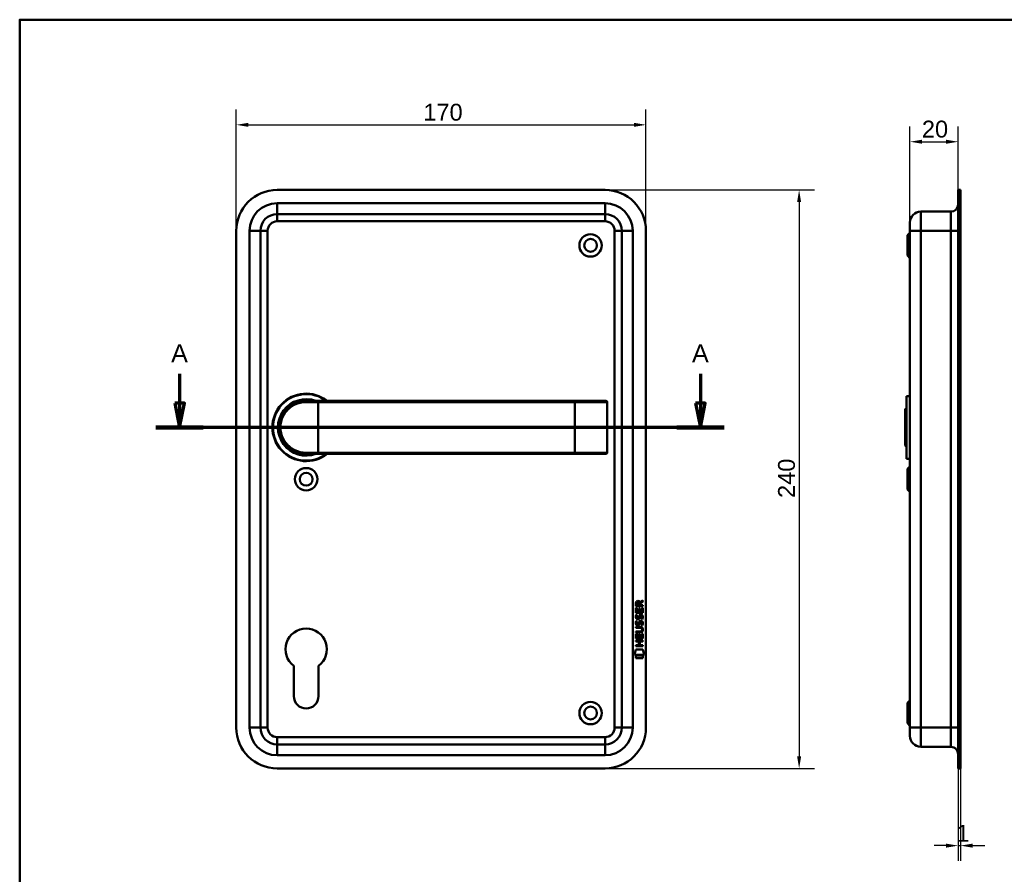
# Model space of a CAD drawing. Header units: millimetres. Extents: x 20 to 833, y 20 to 574.
# Tile 3 of 4: x 20 to 429, y 219 to 574. Entities that reach past the tile are written whole.
import ezdxf

# ---------------------------------------------------------------- set-up
doc = ezdxf.new("R2010")
doc.units = ezdxf.units.MM
doc.header["$LTSCALE"] = 2
for name, color, linetype, lineweight in [('Bemaßungen(DIN)', 7, 'Continuous', 25), ('Schnittansichtslinien(DIN)', 7, 'Continuous', 70), ('Sichtbare Kanten(DIN)', 7, 'Continuous', 50), ('Sichtbare tangentiale Kanten(DIN)', 7, 'Continuous', 50), ('Skizziergeometrie(DIN)', 7, 'Continuous', 50)]:
    doc.layers.add(name, color=color, linetype=linetype, lineweight=lineweight)
doc.styles.add('Aktuell-DINGroßer Text', font='arial.ttf')
doc.styles.add('STANDARD-DIN~0', font='arial.ttf')
doc.dimstyles.new('CAD-LAN', dxfattribs={"dimscale": 2, "dimtxt": 3.5, "dimasz": 2.5, "dimexe": 3.175, "dimexo": 0, "dimgap": 0.8, "dimtad": 1, "dimrnd": 1e-08, "dimtxsty": 'STANDARD-DIN~0', "dimcen": 0.09, "dimdle": 10, "dimclrd": 250, "dimclre": 250, "dimclrt": 250, "dimadec": 0, "dimazin": 2, "dimtfac": 1, "dimtmove": 0, "dimatfit": 3, "dimfxl": 1, "dimtolj": 1, "dimtzin": 0, "dimlwd": 25, "dimlwe": 25, "dimarcsym": 0})

# ---------------------------------------------------------------- blocks, each defined once
blk = doc.blocks.new('Ränder Standardrahmen')
at = {"layer": 'Skizziergeometrie(DIN)', "flags": 128}
blk.add_lwpolyline([(10, 10), (10, 287), (410, 287), (410, 10), (10, 10)], dxfattribs=at)
blk = doc.blocks.new('*D18')
at = {"layer": 'Bemaßungen(DIN)', "color": 250, "linetype": 'Continuous', "lineweight": 25, "true_color": 0x3f3f3f, "transparency": 16777216}
for p, q in [((389.41, 489.88), (389.41, 529.73)), ((409.41, 503.38), (409.41, 529.73)), ((394.41, 523.38), (404.41, 523.38))]:
    blk.add_line(p, q, dxfattribs=at)
at = {"layer": 'Bemaßungen(DIN)', "color": 250, "linetype": 'Continuous', "true_color": 0x3f3f3f, "transparency": 16777216}
for points in [[(394.41, 524.21), (394.41, 522.55), (389.41, 523.38)], [(404.41, 524.21), (404.41, 522.55), (409.41, 523.38)]]:
    blk.add_solid(points, dxfattribs=at)
at = {"layer": 'Defpoints', "color": 0, "linetype": 'Continuous', "transparency": 16777216}
for p in [(409.41, 523.38), (409.41, 503.38), (389.41, 489.88)]:
    blk.add_point(p, dxfattribs=at)
at = {"layer": 'Bemaßungen(DIN)', "color": 250, "linetype": 'Continuous', "lineweight": 25, "true_color": 0x3f3f3f, "transparency": 16777216, "insert": (394.35, 532.13), "char_height": 7, "attachment_point": 1, "style": 'STANDARD-DIN~0'}
blk.add_mtext('\\A1;20', dxfattribs=at)
blk = doc.blocks.new('*D19')
at = {"layer": 'Bemaßungen(DIN)', "color": 250, "linetype": 'Continuous', "lineweight": 25, "true_color": 0x3f3f3f, "transparency": 16777216}
for p, q in [((409.41, 263.38), (409.41, 225.03)), ((410.41, 263.38), (410.41, 225.03)), ((404.41, 231.38), (399.41, 231.38)), ((409.41, 231.38), (410.41, 231.38)), ((415.41, 231.38), (420.41, 231.38))]:
    blk.add_line(p, q, dxfattribs=at)
at = {"layer": 'Bemaßungen(DIN)', "color": 250, "linetype": 'Continuous', "true_color": 0x3f3f3f, "transparency": 16777216}
for points in [[(404.41, 232.21), (404.41, 230.55), (409.41, 231.38)], [(415.41, 232.21), (415.41, 230.55), (410.41, 231.38)]]:
    blk.add_solid(points, dxfattribs=at)
at = {"layer": 'Defpoints', "color": 0, "linetype": 'Continuous', "transparency": 16777216}
for p in [(409.41, 263.38), (410.41, 263.38), (410.41, 231.38)]:
    blk.add_point(p, dxfattribs=at)
at = {"layer": 'Bemaßungen(DIN)', "color": 250, "linetype": 'Continuous', "lineweight": 25, "true_color": 0x3f3f3f, "transparency": 16777216, "insert": (408.62, 240.01), "char_height": 7, "attachment_point": 1, "style": 'STANDARD-DIN~0'}
blk.add_mtext('\\A1;1', dxfattribs=at)
blk = doc.blocks.new('*D20')
at = {"layer": 'Bemaßungen(DIN)', "color": 250, "linetype": 'Continuous', "lineweight": 25, "true_color": 0x3f3f3f, "transparency": 16777216}
for p, q in [((109.87, 486.38), (109.87, 536.73)), ((279.87, 486.38), (279.87, 536.73)), ((114.87, 530.38), (274.87, 530.38))]:
    blk.add_line(p, q, dxfattribs=at)
at = {"layer": 'Bemaßungen(DIN)', "color": 250, "linetype": 'Continuous', "true_color": 0x3f3f3f, "transparency": 16777216}
for points in [[(114.87, 531.21), (114.87, 529.55), (109.87, 530.38)], [(274.87, 531.21), (274.87, 529.55), (279.87, 530.38)]]:
    blk.add_solid(points, dxfattribs=at)
at = {"layer": 'Defpoints', "color": 0, "linetype": 'Continuous', "transparency": 16777216}
for p in [(279.87, 530.38), (109.87, 486.38), (279.87, 486.38)]:
    blk.add_point(p, dxfattribs=at)
at = {"layer": 'Bemaßungen(DIN)', "color": 250, "linetype": 'Continuous', "lineweight": 25, "true_color": 0x3f3f3f, "transparency": 16777216, "insert": (187.48, 539.13), "char_height": 7, "attachment_point": 1, "style": 'STANDARD-DIN~0'}
blk.add_mtext('\\A1;170', dxfattribs=at)
blk = doc.blocks.new('*D21')
at = {"layer": 'Bemaßungen(DIN)', "color": 250, "linetype": 'Continuous', "lineweight": 25, "true_color": 0x3f3f3f, "transparency": 16777216}
for p, q in [((262.87, 503.38), (349.76, 503.38)), ((343.41, 498.38), (343.41, 268.38)), ((262.87, 263.38), (349.76, 263.38))]:
    blk.add_line(p, q, dxfattribs=at)
at = {"layer": 'Bemaßungen(DIN)', "color": 250, "linetype": 'Continuous', "true_color": 0x3f3f3f, "transparency": 16777216}
for points in [[(342.58, 498.38), (344.24, 498.38), (343.41, 503.38)], [(342.58, 268.38), (344.24, 268.38), (343.41, 263.38)]]:
    blk.add_solid(points, dxfattribs=at)
at = {"layer": 'Defpoints', "color": 0, "linetype": 'Continuous', "transparency": 16777216}
for p in [(262.87, 503.38), (262.87, 263.38), (343.41, 263.38)]:
    blk.add_point(p, dxfattribs=at)
at = {"layer": 'Bemaßungen(DIN)', "color": 250, "linetype": 'Continuous', "lineweight": 25, "true_color": 0x3f3f3f, "transparency": 16777216, "insert": (334.66, 375.6), "char_height": 7, "attachment_point": 1, "rotation": 90, "style": 'STANDARD-DIN~0'}
blk.add_mtext('\\A1;240', dxfattribs=at)
blk = doc.blocks.new('2DTransSchnitt0')
at = {"layer": 'Schnittansichtslinien(DIN)', "linetype": 'Continuous'}
for p, q in [((43.17, 213.58), (43.17, 207.44)), ((151.24, 213.58), (151.24, 207.44)), ((42.17, 207.44), (43.17, 202.44)), ((44.17, 207.44), (42.17, 207.44)), ((43.17, 207.44), (43.17, 202.44)), ((43.17, 202.44), (44.17, 207.44)), ((150.24, 207.44), (151.24, 202.44)), ((152.24, 207.44), (150.24, 207.44)), ((151.24, 207.44), (151.24, 202.44)), ((151.24, 202.44), (152.24, 207.44)), ((156.16, 202.44), (38.25, 202.44))]:
    blk.add_line(p, q, dxfattribs=at)
at = {"layer": 'Schnittansichtslinien(DIN)', "linetype": 'Continuous', "lineweight": 140}
for p, q in [((48.09, 202.44), (38.25, 202.44)), ((156.16, 202.44), (146.32, 202.44))]:
    blk.add_line(p, q, dxfattribs=at)
at = {"layer": 'Schnittansichtslinien(DIN)', "linetype": 'Continuous', "flags": 128}
for points in [[(42.17, 207.44), (43.17, 202.44), (44.17, 207.44), (42.17, 207.44)], [(150.24, 207.44), (151.24, 202.44), (152.24, 207.44), (150.24, 207.44)]]:
    blk.add_lwpolyline(points, dxfattribs=at)
at = {"layer": 'Schnittansichtslinien(DIN)'}
for points in [[(42.17, 207.44), (43.17, 202.44), (44.17, 207.44), (42.17, 207.44)], [(150.24, 207.44), (151.24, 202.44), (152.24, 207.44), (150.24, 207.44)]]:
    blk.add_solid(points, dxfattribs=at)
at = {"layer": 'Schnittansichtslinien(DIN)', "char_height": 3.73, "attachment_point": 7, "style": 'Aktuell-DINGroßer Text'}
for insert in [(41.42, 215.94), (149.48, 215.94)]:
    blk.add_mtext('A', dxfattribs=dict(at, insert=insert))

msp = doc.modelspace()

# ---------------------------------------------------------------- linework, layer by layer
at = {"layer": 'Sichtbare Kanten(DIN)'}
for p, q in [((262.868, 503.38), (126.868, 503.38)), ((409.411, 486.38), (409.411, 503.38)), ((410.411, 503.38), (409.411, 503.38)), ((410.411, 486.38), (410.411, 503.38)), ((393.911, 494.38), (406.411, 494.38)), ((126.868, 493.38), (262.868, 493.38)), ((109.868, 486.38), (109.868, 280.38)), ((119.868, 280.38), (119.868, 486.38)), ((269.868, 486.38), (269.868, 280.38)), ((279.868, 280.38), (279.868, 486.38)), ((389.411, 486.38), (389.411, 489.88)), ((389.411, 486.38), (389.411, 280.38)), ((409.411, 486.38), (409.411, 280.38)), ((410.411, 486.38), (410.411, 280.38)), ((388.411, 484.63), (389.411, 485.63)), ((388.411, 476.13), (388.411, 484.63)), ((388.411, 476.13), (389.411, 475.13)), ((387.911, 417.88), (387.911, 391.88)), ((387.911, 417.88), (389.411, 417.88)), ((138.868, 415.88), (143.868, 415.88)), ((250.368, 415.88), (143.868, 415.88)), ((263.242, 415.88), (250.368, 415.88)), ((263.242, 415.88), (263.262, 415.88)), ((263.762, 394.38), (263.762, 415.38)), ((387.411, 412.38), (387.911, 412.88)), ((387.411, 397.38), (387.411, 412.38)), ((387.411, 397.38), (387.911, 396.88)), ((143.868, 393.88), (138.868, 393.88)), ((143.868, 393.88), (250.368, 393.88)), ((250.368, 393.88), (263.242, 393.88)), ((263.262, 393.88), (263.242, 393.88)), ((387.911, 391.88), (389.411, 391.88)), ((388.411, 387.63), (389.411, 388.63)), ((388.411, 379.13), (388.411, 387.63)), ((388.411, 379.13), (389.411, 378.13)), ((275.682, 330.71), (275.684, 332.023)), ((276.033, 331.979), (276.032, 331.091)), ((276.032, 331.091), (277.05, 331.09)), ((277.05, 331.09), (277.05, 331.979)), ((277.347, 332.339), (278.542, 333.129)), ((277.4, 331.94), (277.399, 331.09)), ((277.399, 331.09), (278.541, 331.089)), ((278.542, 332.695), (277.4, 331.94)), ((278.541, 331.089), (278.541, 330.708)), ((278.542, 333.129), (278.542, 332.695)), ((275.68, 327.98), (275.682, 329.984)), ((278.538, 327.977), (275.68, 327.98)), ((278.541, 330.708), (275.682, 330.71)), ((275.682, 329.984), (276.03, 329.984)), ((275.852, 327.206), (276.19, 327.105)), ((276.03, 329.984), (276.029, 328.356)), ((276.029, 328.356), (276.923, 328.356)), ((276.923, 328.356), (276.924, 329.803)), ((276.924, 329.803), (277.273, 329.802)), ((277.273, 329.802), (277.272, 328.355)), ((277.272, 328.355), (278.19, 328.355)), ((277.78, 326.903), (277.768, 326.903)), ((278.19, 328.355), (278.192, 330.002)), ((278.192, 330.002), (278.54, 330.001)), ((278.54, 330.001), (278.538, 327.977)), ((275.85, 324.659), (276.188, 324.559)), ((276.046, 323.328), (276.053, 323.31)), ((276.048, 325.874), (276.055, 325.857)), ((276.73, 323.23), (276.741, 323.247)), ((276.732, 325.776), (276.743, 325.793)), ((277.778, 324.356), (277.766, 324.356)), ((275.671, 317.242), (275.673, 319.246)), ((275.673, 319.817), (275.674, 320.194)), ((277.319, 319.816), (275.673, 319.817)), ((275.673, 319.246), (276.021, 319.246)), ((275.674, 320.194), (277.343, 320.193)), ((275.675, 322.129), (277.321, 322.128)), ((275.675, 321.752), (275.675, 322.129)), ((277.345, 321.751), (275.675, 321.752)), ((276.021, 319.246), (276.02, 317.619)), ((276.915, 317.618), (276.916, 319.065)), ((276.916, 319.065), (277.264, 319.065)), ((277.264, 319.065), (277.263, 317.618)), ((278.182, 317.617), (278.183, 319.264)), ((278.183, 319.264), (278.531, 319.264)), ((278.225, 320.966), (278.225, 320.975)), ((278.531, 319.264), (278.53, 317.24)), ((275.669, 316.448), (278.528, 316.446)), ((275.669, 316.071), (275.669, 316.448)), ((276.912, 316.07), (275.669, 316.071)), ((278.53, 317.24), (275.671, 317.242)), ((276.02, 317.619), (276.915, 317.618)), ((276.911, 314.513), (276.912, 316.07)), ((277.263, 317.618), (278.182, 317.617)), ((277.268, 316.07), (277.267, 314.512)), ((278.528, 316.069), (277.268, 316.07)), ((278.528, 316.446), (278.528, 316.069)), ((275.136, 310.56), (275.595, 312.692)), ((279.052, 310.556), (275.136, 310.56)), ((275.595, 312.692), (278.602, 312.69)), ((275.668, 314.137), (275.668, 314.514)), ((275.668, 314.514), (276.911, 314.513)), ((278.526, 314.134), (275.668, 314.137)), ((277.267, 314.512), (278.526, 314.511)), ((278.526, 314.511), (278.526, 314.134)), ((278.602, 312.69), (279.052, 310.556)), ((275.595, 309.132), (275.596, 310.274)), ((278.592, 309.129), (275.595, 309.132)), ((275.596, 310.274), (278.593, 310.271)), ((278.593, 310.271), (278.592, 309.129)), ((133.768, 293.38), (133.768, 305.955)), ((143.968, 305.955), (143.968, 293.38)), ((388.411, 290.63), (389.411, 291.63)), ((388.411, 282.13), (388.411, 290.63)), ((388.411, 282.13), (389.411, 281.13)), ((389.411, 276.88), (389.411, 280.38)), ((409.411, 263.38), (409.411, 280.38)), ((410.411, 263.38), (410.411, 280.38)), ((262.868, 273.38), (126.868, 273.38)), ((393.911, 272.38), (406.411, 272.38)), ((126.868, 263.38), (262.868, 263.38)), ((410.411, 263.38), (409.411, 263.38))]:
    msp.add_line(p, q, dxfattribs=at)
for centre, radius in [((256.868, 480.38), 4.65), ((256.868, 480.38), 2.65), ((138.868, 383.38), 4.65), ((138.868, 383.38), 2.65), ((256.868, 286.38), 4.65), ((256.868, 286.38), 2.65)]:
    msp.add_circle(centre, radius, dxfattribs=at)
for centre, radius, start, end in [((126.868, 486.38), 17, 90, 180), ((262.868, 486.38), 17, 0, 90), ((393.911, 489.88), 4.5, 90, 180), ((406.411, 497.38), 3, 270, 0), ((126.868, 486.38), 7, 90, 180), ((262.868, 486.38), 7, 0, 90), ((138.868, 404.88), 14, 51.78679, 308.21321), ((138.868, 404.88), 13.8, 52.8542, 307.1458), ((138.868, 404.88), 11.7, 70.08028, 289.91972), ((138.868, 404.88), 11.6, 71.49137, 288.50863), ((138.868, 404.88), 11.5, 73.04257, 286.95743), ((138.868, 404.88), 11.3, 76.76803, 283.23197), ((263.262, 415.38), 0.5, 0, 90), ((263.262, 394.38), 0.5, 270, 0), ((138.868, 312.88), 8.6, 306.37184, 233.62816), ((138.868, 293.38), 5.1, 180, 0), ((126.868, 280.38), 17, 180, 270), ((126.868, 280.38), 7, 180, 270), ((262.868, 280.38), 17, 270, 0), ((262.868, 280.38), 7, 270, 0), ((393.911, 276.88), 4.5, 180, 270), ((406.411, 269.38), 3, 0, 90)]:
    msp.add_arc(centre, radius, start, end, dxfattribs=at)
for centre, major_axis, ratio, start_param, end_param in [((277.211, 331.207), (-0.976, 1.274), 0.5180415, 5.9043613, 6.8771057), ((275.818, 331.126), (1.242, 1.64), 0.5994938, 5.878165, 6.7089725), ((277.121, 325.216), (-0.839, -1.642), 0.4591024, 2.8345951, 3.3559829), ((277.398, 326.685), (-1.192, -3.54), 0.2215161, 5.9678979, 6.0270389), ((277.314, 328.985), (-1.103, -3.296), 0.2312948, 5.9540546, 6.015014), ((276.799, 324.13), (-0.583, -1.012), 0.541605, 5.8985019, 6.3563332), ((276.793, 326.668), (-0.574, -1.004), 0.5438409, 5.8950231, 6.3553168), ((276.671, 323.254), (-0.098, -0.139), 0.3641716, 1.3429, 1.6509781), ((276.673, 325.801), (-0.098, -0.139), 0.3641716, 1.3429, 1.6509781), ((277.12, 322.671), (-0.838, -1.64), 0.4594521, 2.8344186, 3.3561114), ((273.504, 324.498), (4.808, -4.323), 0.3742014, 5.888113, 6.6064523), ((273.5, 317.454), (4.814, 4.313), 0.3742661, 5.9599282, 6.6783921), ((254.791, 340.802), (23.266, -20.361), 0.1371339, 6.127502, 6.402435)]:
    msp.add_ellipse(centre, major_axis=major_axis, ratio=ratio, start_param=start_param, end_param=end_param, dxfattribs=at)
for points, knots in [([(138.868, 415.88), (137.211, 415.88), (135.568, 415.5), (134.096, 414.791), (132.623, 414.081), (131.319, 413.046), (130.293, 411.77), (129.268, 410.494), (128.525, 408.976), (128.151, 407.357), (127.777, 405.739), (127.777, 404.019), (128.151, 402.401), (128.525, 400.784), (129.268, 399.267), (130.293, 397.99), (131.318, 396.714), (132.622, 395.679), (134.095, 394.969), (135.568, 394.26), (137.211, 393.88), (138.868, 393.88)], [-3.3432814, -3.3432814, -3.3432814, -3.3432814, -2.8656698, -2.8656698, -2.8656698, -2.3880581, -2.3880581, -2.3880581, -1.9104465, -1.9104465, -1.9104465, -1.4328349, -1.4328349, -1.4328349, -0.9552233, -0.9552233, -0.9552233, -0.4776116, -0.4776116, -0.4776116, 0, 0, 0, 0]), ([(278.225, 320.975), (278.225, 321.022), (278.222, 321.069), (278.206, 321.204), (278.184, 321.292), (278.109, 321.442), (278.063, 321.504), (277.943, 321.61), (277.872, 321.65), (277.655, 321.733), (277.495, 321.751), (277.345, 321.751)], [-0.13394602, -0.13394602, -0.13394602, -0.13394602, -0.11996159, -0.11996159, -0.09310912, -0.09310912, -0.06964663, -0.06964663, -0.04519613, -0.04519613, 0, 0, 0, 0])]:
    msp.add_open_spline(points, degree=3, knots=knots, dxfattribs=at)
for points in [[(275.684, 332.023), (275.698, 332.465), (275.93, 332.927), (276.543, 332.926)], [(277.05, 331.979), (277.051, 332.252), (276.964, 332.577), (276.548, 332.577)], [(275.651, 326.53), (275.668, 326.669), (275.71, 326.876), (275.781, 327.049)], [(275.781, 327.049), (275.8, 327.098), (275.852, 327.206), (275.852, 327.206)], [(276.19, 327.105), (276.19, 327.105), (276.07, 326.779), (276.035, 326.641)], [(276.923, 326.312), (277.007, 326.679), (277.11, 326.891), (277.251, 327.058)], [(277.251, 327.058), (277.344, 327.168), (277.474, 327.241), (277.654, 327.265)], [(277.768, 326.903), (277.647, 326.903), (277.572, 326.87), (277.497, 326.785)], [(277.654, 327.265), (277.941, 327.303), (278.224, 327.203), (278.417, 326.886)], [(278.417, 326.886), (278.527, 326.706), (278.581, 326.487), (278.581, 326.217)], [(275.726, 323.181), (275.635, 323.421), (275.607, 323.655), (275.649, 323.983)], [(275.728, 325.727), (275.638, 325.968), (275.609, 326.201), (275.651, 326.53)], [(275.649, 323.983), (275.666, 324.122), (275.708, 324.329), (275.779, 324.502)], [(276.285, 322.72), (276.062, 322.753), (275.832, 322.898), (275.726, 323.181)], [(276.287, 325.267), (276.064, 325.3), (275.834, 325.445), (275.728, 325.727)], [(275.779, 324.502), (275.798, 324.552), (275.85, 324.659), (275.85, 324.659)], [(276.033, 324.094), (275.969, 323.842), (275.963, 323.618), (276.021, 323.402)], [(276.035, 326.641), (275.971, 326.388), (275.965, 326.164), (276.023, 325.948)], [(276.188, 324.559), (276.188, 324.559), (276.068, 324.232), (276.033, 324.094)], [(276.258, 323.098), (276.405, 323.038), (276.593, 323.073), (276.699, 323.188)], [(276.26, 325.644), (276.407, 325.584), (276.595, 325.62), (276.701, 325.735)], [(276.442, 325.254), (276.341, 325.255), (276.32, 325.262), (276.287, 325.267)], [(277.068, 323.072), (276.953, 322.862), (276.758, 322.703), (276.44, 322.707)], [(277.07, 325.618), (276.955, 325.409), (276.76, 325.25), (276.442, 325.254)], [(276.741, 323.247), (276.809, 323.356), (276.866, 323.52), (276.921, 323.765)], [(276.743, 325.793), (276.811, 325.903), (276.868, 326.066), (276.923, 326.312)], [(276.921, 323.765), (277.005, 324.133), (277.108, 324.344), (277.249, 324.512)], [(277.261, 323.615), (277.206, 323.375), (277.144, 323.21), (277.068, 323.072)], [(277.263, 326.161), (277.208, 325.921), (277.146, 325.756), (277.07, 325.618)], [(277.249, 324.512), (277.342, 324.622), (277.472, 324.694), (277.652, 324.718)], [(277.309, 323.813), (277.302, 323.783), (277.261, 323.617), (277.261, 323.615)], [(277.311, 326.36), (277.304, 326.33), (277.263, 326.164), (277.263, 326.161)], [(277.495, 324.238), (277.425, 324.15), (277.364, 324.011), (277.309, 323.813)], [(277.497, 326.785), (277.427, 326.696), (277.366, 326.558), (277.311, 326.36)], [(277.766, 324.356), (277.645, 324.356), (277.57, 324.323), (277.495, 324.238)], [(277.652, 324.718), (277.939, 324.757), (278.222, 324.656), (278.415, 324.34)], [(277.97, 322.773), (277.97, 322.773), (278.125, 323.027), (278.184, 323.312)], [(278.339, 322.687), (278.319, 322.691), (277.97, 322.773), (277.97, 322.773)], [(277.972, 325.32), (277.972, 325.32), (278.127, 325.574), (278.186, 325.859)], [(278.341, 325.233), (278.321, 325.238), (277.972, 325.32), (277.972, 325.32)], [(278.184, 323.312), (278.253, 323.645), (278.253, 323.921), (278.146, 324.119)], [(278.186, 325.859), (278.255, 326.192), (278.255, 326.468), (278.148, 326.665)], [(278.564, 323.405), (278.534, 323.074), (278.376, 322.744), (278.339, 322.687)], [(278.566, 325.952), (278.536, 325.62), (278.378, 325.291), (278.341, 325.233)], [(278.415, 324.34), (278.525, 324.159), (278.579, 323.94), (278.579, 323.671)], [(278.579, 323.671), (278.579, 323.586), (278.572, 323.5), (278.564, 323.405)], [(278.581, 326.217), (278.581, 326.132), (278.574, 326.046), (278.566, 325.952)], [(276.44, 322.707), (276.339, 322.709), (276.318, 322.715), (276.285, 322.72)]]:
    msp.add_open_spline(points, degree=3, dxfattribs=at)
at = {"layer": 'Sichtbare tangentiale Kanten(DIN)'}
for p, q in [((262.868, 497.88), (126.868, 497.88)), ((126.868, 497.88), (126.868, 493.38)), ((262.868, 497.88), (262.868, 493.38)), ((393.911, 494.38), (393.911, 486.38)), ((406.411, 486.38), (406.411, 494.38)), ((126.868, 490.38), (126.868, 493.38)), ((126.868, 490.38), (262.868, 490.38)), ((262.868, 490.38), (262.868, 493.38)), ((115.368, 486.38), (115.368, 280.38)), ((115.368, 486.38), (119.868, 486.38)), ((122.868, 486.38), (119.868, 486.38)), ((122.868, 280.38), (122.868, 486.38)), ((266.868, 486.38), (266.868, 280.38)), ((266.868, 486.38), (269.868, 486.38)), ((274.368, 486.38), (269.868, 486.38)), ((274.368, 280.38), (274.368, 486.38)), ((389.411, 486.38), (393.911, 486.38)), ((393.911, 486.38), (406.411, 486.38)), ((393.911, 280.38), (393.911, 486.38)), ((409.411, 486.38), (406.411, 486.38)), ((406.411, 486.38), (406.411, 280.38)), ((410.411, 486.38), (409.411, 486.38)), ((143.868, 415.38), (138.811, 415.38)), ((143.868, 415.88), (143.868, 415.38)), ((143.868, 415.38), (250.368, 415.38)), ((143.868, 394.38), (143.868, 415.38)), ((250.368, 415.88), (250.368, 415.38)), ((250.368, 415.38), (263.723, 415.38)), ((250.368, 394.38), (250.368, 415.38)), ((263.762, 415.38), (263.723, 415.38)), ((263.723, 415.38), (263.723, 394.38)), ((138.811, 394.38), (143.868, 394.38)), ((143.868, 393.88), (143.868, 394.38)), ((250.368, 394.38), (143.868, 394.38)), ((263.723, 394.38), (250.368, 394.38)), ((250.368, 393.88), (250.368, 394.38)), ((263.723, 394.38), (263.762, 394.38)), ((119.868, 280.38), (115.368, 280.38)), ((119.868, 280.38), (122.868, 280.38)), ((269.868, 280.38), (266.868, 280.38)), ((269.868, 280.38), (274.368, 280.38)), ((393.911, 280.38), (389.411, 280.38)), ((393.911, 280.38), (406.411, 280.38)), ((393.911, 280.38), (393.911, 272.38)), ((406.411, 280.38), (409.411, 280.38)), ((406.411, 272.38), (406.411, 280.38)), ((410.411, 280.38), (409.411, 280.38)), ((262.868, 276.38), (126.868, 276.38)), ((126.868, 273.38), (126.868, 276.38)), ((262.868, 273.38), (262.868, 276.38)), ((126.868, 273.38), (126.868, 268.88)), ((262.868, 273.38), (262.868, 268.88)), ((126.868, 268.88), (262.868, 268.88))]:
    msp.add_line(p, q, dxfattribs=at)
for centre, radius, start, end in [((126.868, 486.38), 11.5, 90, 180), ((262.868, 486.38), 11.5, 0, 90), ((126.868, 486.38), 4, 90, 180), ((262.868, 486.38), 4, 0, 90), ((126.868, 280.38), 11.5, 180, 270), ((126.868, 280.38), 4, 180, 270), ((262.868, 280.38), 11.5, 270, 0), ((262.868, 280.38), 4, 270, 0)]:
    msp.add_arc(centre, radius, start, end, dxfattribs=at)
for centre, major_axis, ratio, start_param, end_param in [((138.868, 415.38), (0, 0.5), 0.1145038, 0, 1.5707963), ((263.242, 415.38), (0, 0.5), 0.9612617, 4.712389, 6.2831853), ((138.868, 394.38), (0, -0.5), 0.1145038, 4.712389, 6.2831853), ((263.242, 394.38), (0, -0.5), 0.9612617, 0, 1.5707963)]:
    msp.add_ellipse(centre, major_axis=major_axis, ratio=ratio, start_param=start_param, end_param=end_param, dxfattribs=at)
msp.add_open_spline([(138.811, 394.38), (137.211, 394.38), (135.625, 394.744), (134.203, 395.42), (132.78, 396.097), (131.521, 397.085), (130.531, 398.304), (129.542, 399.522), (128.821, 400.969), (128.461, 402.514), (128.102, 404.058), (128.103, 405.7), (128.463, 407.245), (128.823, 408.79), (129.543, 410.238), (130.532, 411.457), (131.521, 412.675), (132.781, 413.664), (134.203, 414.34), (135.626, 415.016), (137.211, 415.38), (138.811, 415.38)], degree=3, knots=[0, 0, 0, 0, 0.4776116, 0.4776116, 0.4776116, 0.9552233, 0.9552233, 0.9552233, 1.4328349, 1.4328349, 1.4328349, 1.9104465, 1.9104465, 1.9104465, 2.3880581, 2.3880581, 2.3880581, 2.8656698, 2.8656698, 2.8656698, 3.3432814, 3.3432814, 3.3432814, 3.3432814], dxfattribs=at)

# ---------------------------------------------------------------- block references
at = {"xscale": 2, "yscale": 2, "zscale": 2}
msp.add_blockref('Ränder Standardrahmen', (0, 0), dxfattribs=at)
at = {"layer": 'Schnittansichtslinien(DIN)', "xscale": 2, "yscale": 2, "zscale": 2}
msp.add_blockref('2DTransSchnitt0', (0, 0), dxfattribs=at)

# ---------------------------------------------------------------- dimensions: what is measured, and where the dimension line sits
at = {"layer": 'Bemaßungen(DIN)', "color": 250, "linetype": 'Continuous', "lineweight": 25, "true_color": 0x3f3f3f}
for base, p1, p2, angle, override, picture, middle in [((279.868, 530.38), (109.868, 486.38), (279.868, 486.38), 180, {"dimgap": 0.8, "dimdec": 2, "dimtol": 0, "dimlim": 0, "dimtp": 0, "dimtm": 0, "dimtdec": 2, "dimtofl": 0, "dimatfit": 1}, '*D20', (194.868, 530.38)), ((409.411, 523.38), (389.411, 489.88), (409.411, 503.38), 180, {"dimgap": 0.8, "dimdec": 2, "dimtol": 0, "dimlim": 0, "dimtp": 0, "dimtm": 0, "dimtdec": 2, "dimtofl": 0, "dimatfit": 1}, '*D18', (399.411, 523.38)), ((343.408, 263.38), (262.868, 503.38), (262.868, 263.38), 90, {"dimgap": 0.8, "dimdec": 2, "dimtol": 0, "dimlim": 0, "dimtp": 0, "dimtm": 0, "dimtdec": 2, "dimtofl": 0, "dimatfit": 1}, '*D21', (343.408, 383.38)), ((410.411, 231.38), (409.411, 263.38), (410.411, 263.38), 180, {"dimgap": 0.8, "dimdec": 2, "dimtol": 0, "dimlim": 0, "dimtp": 0, "dimtm": 0, "dimtdec": 2, "dimtofl": 1, "dimatfit": 1}, '*D19', (409.911, 231.38))]:
    dim = msp.add_linear_dim(base=base, p1=p1, p2=p2, angle=angle, dimstyle='CAD-LAN', override=override, dxfattribs=at)
    dim.commit()
    dim.dimension.update_dxf_attribs({"geometry": picture, "text_midpoint": middle, "dimtype": 160})

doc.saveas('drawing.dxf')
